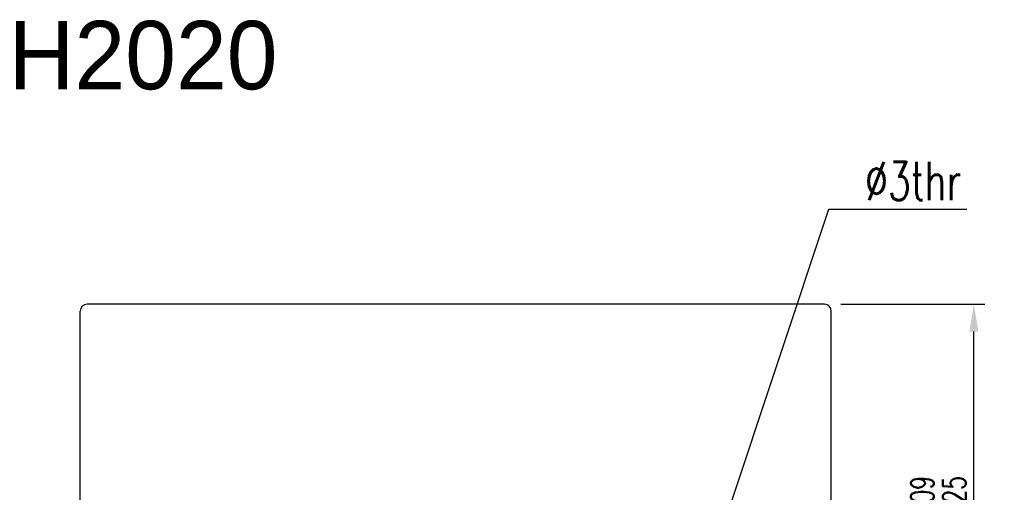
# Model space of a CAD drawing. Header units: millimetres. Extents: x 411 to 554, y 467 to 542.
# Tile 48 of 48: x 482 to 554, y 508 to 542. Entities that reach past the tile are written whole.
import ezdxf

# ---------------------------------------------------------------- set-up
doc = ezdxf.new("R2010")
doc.units = ezdxf.units.MM
doc.header["$LTSCALE"] = 0.1
doc.layers.get('0').update_dxf_attribs({"linetype": 'CONTINUOUS'})
doc.layers.get('DEFPOINTS').update_dxf_attribs({"linetype": 'CONTINUOUS'})
doc.layers.add('DIM', color=4, linetype='CONTINUOUS')
doc.layers.add('OUT', color=3, linetype='CONTINUOUS')
doc.styles.add('DIM-7', font='SIMPLEX.shx', dxfattribs={"width": 0.7, "bigfont": 'chineset.shx'})
doc.dimstyles.new('CNS', dxfattribs={"dimtxt": 3.5, "dimasz": 2.5, "dimexe": 1, "dimexo": 1.5, "dimgap": 0.09, "dimtad": 0, "dimdsep": 46, "dimtxsty": 'DIM-7', "dimcen": 0.09, "dimclrd": 1, "dimclre": 1, "dimclrt": 4, "dimadec": 0, "dimazin": 0, "dimtfac": 1, "dimtix": 1, "dimtmove": 2, "dimatfit": 3, "dimfxl": 1, "dimtvp": 0.971429, "dimtolj": 1, "dimarcsym": 0})

# ---------------------------------------------------------------- blocks, each defined once
blk = doc.blocks.new('*D5')
at = {"layer": 'DEFPOINTS', "color": 0, "transparency": 16777216}
for p in [(541.283, 521.504), (552.227, 521.504), (541.283, 485.504)]:
    blk.add_point(p, dxfattribs=at)
at = {"layer": 'DIM', "color": 4, "lineweight": -2, "transparency": 16777216}
for p, q in [((542.483, 521.504), (553.027, 521.504)), ((552.227, 487.504), (552.227, 519.504)), ((542.483, 485.504), (553.027, 485.504))]:
    blk.add_line(p, q, dxfattribs=at)
at = {"layer": 'DIM', "color": 4, "transparency": 16777216}
for points in [[(551.894, 519.504), (552.561, 519.504), (552.227, 521.504)], [(551.894, 487.504), (552.561, 487.504), (552.227, 485.504)]]:
    blk.add_solid(points, dxfattribs=at)
at = {"layer": 'DIM', "color": 4, "transparency": 16777216, "insert": (549.627, 503.504), "char_height": 2.8, "attachment_point": 5, "rotation": 90, "style": 'DIM-7'}
blk.add_mtext('\\A1;%%C36{\\H1.680000;\\S-0.009^ -0.025;}', dxfattribs=at)

msp = doc.modelspace()

# ---------------------------------------------------------------- linework, layer by layer
at = {"layer": 'OUT', "color": 7, "linetype": 'Continuous'}
for p, q in [((541.283, 521.504), (487.283, 521.504)), ((486.783, 486.004), (486.783, 521.004)), ((541.783, 486.004), (541.783, 521.004))]:
    msp.add_line(p, q, dxfattribs=at)
for centre, start, end in [((487.283, 521.004), 90, 180), ((541.283, 521.004), 0, 90)]:
    msp.add_arc(centre, 0.5, start, end, dxfattribs=at)

# ---------------------------------------------------------------- texts
msp.add_text('SCNH2020', height=5).set_placement((467.413, 537.23))
at = {"layer": 'DIM', "color": 7, "insert": (544.253, 529.112), "char_height": 2.8, "attachment_point": 7, "style": 'DIM-7'}
msp.add_mtext('\\A1;%%c3thr', dxfattribs=at)

# ---------------------------------------------------------------- dimensions: what is measured, and where the dimension line sits
at = {"layer": 'DIM', "color": 7}
dim = msp.add_linear_dim(base=(552.227, 521.504), p1=(541.283, 485.504), p2=(541.283, 521.504), angle=90, text='%%C<>', dimstyle='CNS', override={"dimscale": 0.8, "dimgap": 0.8, "dimtad": 1, "dimclrd": 4, "dimclre": 4, "dimadec": 2, "dimazin": 2, "dimtol": 1, "dimtp": -0.009, "dimtm": 0.025, "dimtfac": 0.6, "dimtdec": 3, "dimtmove": 0}, dxfattribs=at)
dim.commit()
dim.dimension.update_dxf_attribs({"geometry": '*D5', "text_midpoint": (549.627, 503.504)})

# ---------------------------------------------------------------- leaders
at = {"layer": 'DIM', "color": 7, "annotation_type": 0, "has_hookline": 1, "hookline_direction": 0, "text_width": 7.467}
msp.add_leader([(533.783, 505.004), (541.613, 528.472), (543.613, 528.472)], dimstyle='CNS', override={"dimscale": 0.8, "dimgap": 0.8, "dimtad": 1, "dimclrd": 4, "dimclre": 4, "dimadec": 2, "dimazin": 2, "dimtm": 1e-09, "dimtfac": 0.6, "dimtmove": 1}, dxfattribs=at)

doc.saveas('drawing.dxf')
